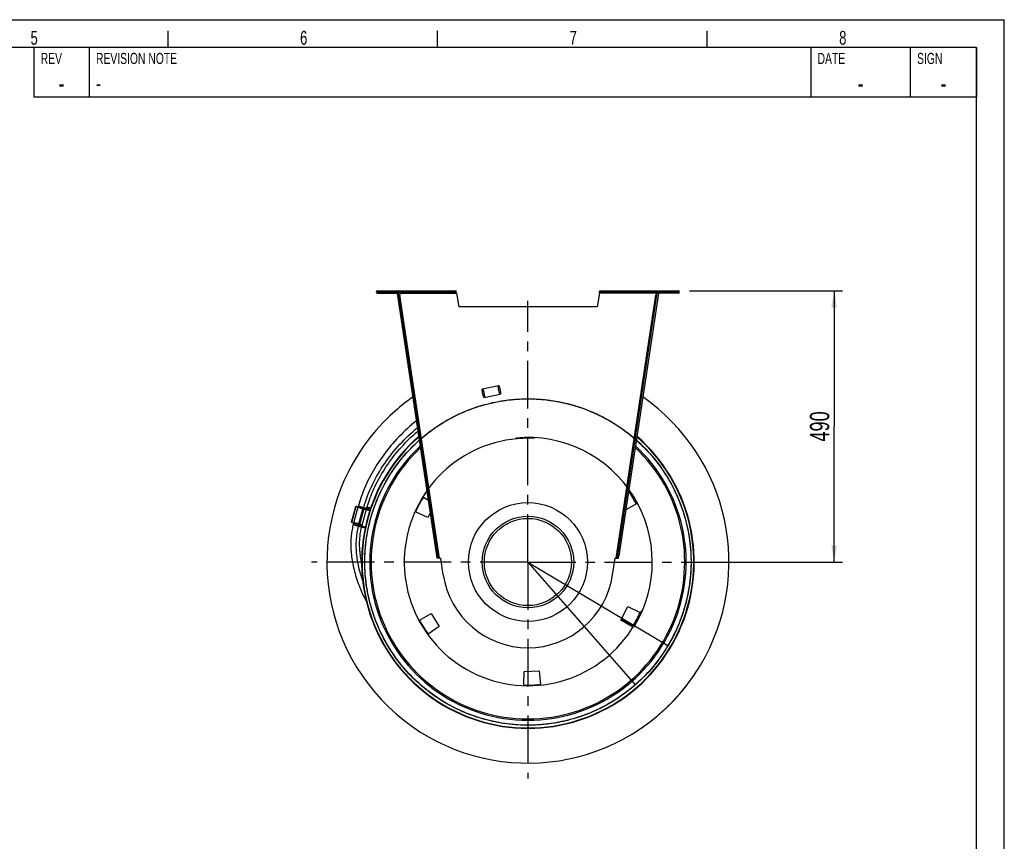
# Model space of a CAD drawing. Extents: x 0 to 420, y 0 to 398.
# Tile 18 of 18: x 242 to 420, y 148 to 297. Entities that reach past the tile are written whole.
import ezdxf

# ---------------------------------------------------------------- set-up
doc = ezdxf.new("R2010")
doc.units = 0
doc.header["$LTSCALE"] = 23.1
doc.linetypes.add('CENTER', pattern=[0.6, 0.375, -0.075, 0.075, -0.075])
doc.layers.get('0').update_dxf_attribs({"linetype": 'CONTINUOUS'})
for name, color, linetype in [('110528_DXF_CONTINUOUS_LINE', 7, 'CONTINUOUS'), ('110534_DXF_CONTINUOUS_LINE', 7, 'CONTINUOUS'), ('110534_DXF_DIMENSION', 7, 'CONTINUOUS'), ('110651_DXF_CONTINUOUS_LINE', 7, 'CONTINUOUS'), ('110660_DXF_CONTINUOUS_LINE', 7, 'CONTINUOUS'), ('112850_DXF_CONTINUOUS_LINE', 7, 'CONTINUOUS'), ('AG_HOSE_125_DXF_CONTINUOUS', 7, 'CONTINUOUS'), ('ASE_65_125-75_DXF_AXIS', 7, 'CONTINUOUS'), ('ASE_65_125-75_DXF_FORMAT', 7, 'CONTINUOUS'), ('GUIDE_125_DXF_CONTINUOUS_L', 7, 'CONTINUOUS')]:
    doc.layers.add(name, color=color, linetype=linetype)
doc.styles.get("Standard").update_dxf_attribs({"font": 'txt', "width": 0.7})
doc.styles.add('TEXTSTYLE_2', font='txt', dxfattribs={"width": 0.7})
doc.dimstyles.new('DIMSTYLE_2', dxfattribs={"dimtxt": 3.5, "dimasz": 3, "dimexe": 1.5, "dimexo": 1, "dimgap": 0.875, "dimtad": 1, "dimdec": 3, "dimlfac": 10, "dimtxsty": 'STANDARD', "dimblk": '_ARROW_FILLED', "dimblk1": '_ARROW_FILLED', "dimblk2": '_ARROW_FILLED', "dimcen": 0.09, "dimazin": 3, "dimtp": 0.8, "dimtm": 0.8, "dimtfac": 1, "dimtdec": 3, "dimtofl": 0, "dimtmove": 0, "dimatfit": 3, "dimtolj": 1})

# ---------------------------------------------------------------- blocks, each defined once
blk = doc.blocks.new('_ARROW_FILLED')
at = {"color": 0, "linetype": 'BYBLOCK'}
blk.add_solid([(0, 0), (-1, 0.167), (-1, -0.167)], dxfattribs=at)
blk = doc.blocks.new('*D8')
at = {"layer": '110534_DXF_DIMENSION', "color": 2, "linetype": 'CONTINUOUS'}
for p, q in [((363.08, 247.98), (390.72, 247.98)), ((389.22, 247.98), (389.22, 223.48)), ((389.22, 198.98), (389.22, 223.48)), ((369.26, 198.98), (390.72, 198.98))]:
    blk.add_line(p, q, dxfattribs=at)
at = {"layer": '110534_DXF_DIMENSION', "color": 2, "linetype": 'CONTINUOUS', "xscale": 3, "yscale": 3, "zscale": 3}
for p, rotation in [((389.22, 247.98), 90), ((389.22, 198.98), 270)]:
    blk.add_blockref('_ARROW_FILLED', p, dxfattribs=dict(at, rotation=rotation))
at = {"layer": '110534_DXF_DIMENSION', "color": 2, "linetype": 'CONTINUOUS', "insert": (384.84, 223.48), "char_height": 3.5, "width": 12.375, "attachment_point": 2, "rotation": 90}
blk.add_mtext('490', dxfattribs=at)

msp = doc.modelspace()

# ---------------------------------------------------------------- linework, layer by layer
at = {"layer": '110528_DXF_CONTINUOUS_LINE', "color": 9, "linetype": 'CONTINUOUS'}
for p, q in [((307.35174, 213.06345), (307.28552, 213.09866)), ((360.3286, 184.89516), (360.39482, 184.85995))]:
    msp.add_line(p, q, dxfattribs=at)
at = {"layer": '110528_DXF_CONTINUOUS_LINE', "color": 3, "linetype": 'CONTINUOUS'}
for p, q in [((314.94349, 210.72571), (315.87501, 210.16599)), ((353.46119, 209.47111), (351.54048, 208.40645)), ((315.74894, 207.04452), (313.53507, 208.07686)), ((316.21337, 207.918), (315.74894, 207.04452)), ((350.64302, 188.49101), (351.9314, 190.91409)), ((351.9314, 190.91409), (354.14527, 189.88175)), ((314.21915, 188.4875), (316.35561, 189.67176)), ((316.35561, 189.67176), (317.80987, 187.34445)), ((317.80987, 187.34445), (315.80891, 185.94336)), ((352.73685, 187.23291), (350.64302, 188.49101)), ((333.11583, 176.7411), (333.15846, 179.18346)), ((333.15846, 179.18346), (335.9011, 179.27923)), ((335.9011, 179.27923), (336.114, 176.8458))]:
    msp.add_line(p, q, dxfattribs=at)
at = {"layer": '110528_DXF_CONTINUOUS_LINE', "color": 7, "linetype": 'CONTINUOUS'}
msp.add_arc((333.84017, 198.97931), 30.075, 130.9272981, 49.0727812, dxfattribs=at)
at = {"layer": '110528_DXF_CONTINUOUS_LINE', "color": 3, "linetype": 'CONTINUOUS'}
for radius, start, end in [(30, 131.0180095, 48.9821354), (22.25, 148.1344313, 155.8655687), (22.25, 28.1344313, 35.0874507), (22.25, 328.1344313, 335.8655687), (22.25, 208.1344313, 215.8655687), (22.25, 268.1344313, 275.8655687)]:
    msp.add_arc((333.84017, 198.97931), radius, start, end, dxfattribs=at)
at = {"layer": '110528_DXF_CONTINUOUS_LINE', "color": 9, "linetype": 'CONTINUOUS'}
for radius, start, end in [(28.61603, 132.7976441, 47.2018923), (28.36603, 133.1423861, 46.8573921)]:
    msp.add_arc((333.84017, 198.97931), radius, start, end, dxfattribs=at)
at = {"layer": '110534_DXF_CONTINUOUS_LINE', "color": 3, "linetype": 'CONTINUOUS'}
for p, q in [((306.61351, 247.97931), (320.82882, 247.97931)), ((306.61351, 247.57931), (310.46351, 247.57931)), ((317.44831, 199.71343), (310.25039, 247.53432)), ((346.85152, 247.97931), (361.06682, 247.97931)), ((357.42995, 247.53432), (350.29237, 200.11433)), ((361.06682, 247.57931), (357.21682, 247.57931)), ((350.23202, 199.71343), (350.29237, 200.11433))]:
    msp.add_line(p, q, dxfattribs=at)
at = {"layer": '110534_DXF_CONTINUOUS_LINE', "color": 9, "linetype": 'CONTINUOUS'}
for p, q in [((306.61351, 247.57931), (306.61351, 247.97931)), ((310.64812, 247.57931), (320.90185, 247.57931)), ((357.03221, 247.57931), (346.77849, 247.57931)), ((361.06682, 247.57931), (361.06682, 247.97931)), ((317.86144, 199.65618), (310.70547, 247.19831)), ((349.8189, 199.65618), (356.97487, 247.19831)), ((316.53905, 205.7543), (316.73682, 205.78407)), ((351.14129, 205.7543), (350.94351, 205.78407)), ((316.92174, 203.21179), (317.11952, 203.24156)), ((350.75859, 203.21179), (350.56082, 203.24156)), ((317.38797, 200.11433), (317.58574, 200.1441)), ((317.38813, 200.11325), (317.5859, 200.14302)), ((350.29221, 200.11325), (350.09443, 200.14302)), ((350.29237, 200.11433), (350.0946, 200.1441))]:
    msp.add_line(p, q, dxfattribs=at)
at = {"layer": '110534_DXF_CONTINUOUS_LINE', "color": 7, "linetype": 'CONTINUOUS'}
for p, q in [((306.61351, 247.77931), (320.82882, 247.77931)), ((310.25039, 247.53432), (310.44816, 247.56409)), ((317.64608, 199.7432), (310.44816, 247.56409)), ((310.46351, 247.57931), (310.46351, 247.77931)), ((310.64812, 247.57931), (310.70547, 247.19831)), ((317.63486, 247.97931), (317.63486, 247.77931)), ((320.63486, 247.97931), (320.63486, 247.77931)), ((320.82882, 247.97931), (320.82882, 247.77931)), ((320.90185, 247.57931), (321.34017, 245.09347)), ((346.77849, 247.57931), (346.34017, 245.09347)), ((346.85152, 247.97931), (346.85152, 247.77931)), ((346.85152, 247.77931), (361.06682, 247.77931)), ((347.04548, 247.97931), (347.04548, 247.77931)), ((350.04548, 247.97931), (350.04548, 247.77931)), ((350.0946, 200.1441), (357.23218, 247.56409)), ((357.03221, 247.57931), (356.97487, 247.19831)), ((357.21682, 247.57931), (357.21682, 247.77931)), ((357.42995, 247.53432), (357.23218, 247.56409)), ((310.5077, 247.16854), (310.70547, 247.19831)), ((357.17264, 247.16854), (356.97487, 247.19831)), ((346.34017, 245.09347), (321.34017, 245.09347)), ((317.44831, 199.71343), (317.64608, 199.7432)), ((318.51282, 196.67226), (318.0612, 199.6727)), ((349.16751, 196.67226), (349.61914, 199.6727)), ((350.03425, 199.7432), (350.0946, 200.1441)), ((350.23202, 199.71343), (350.03425, 199.7432))]:
    msp.add_line(p, q, dxfattribs=at)
at = {"layer": '110534_DXF_CONTINUOUS_LINE', "color": 3, "linetype": 'CONTINUOUS'}
for centre, start, end in [((306.61351, 247.77931), 90, 270), ((361.06682, 247.77931), 270, 90)]:
    msp.add_arc(centre, 0.2, start, end, dxfattribs=at)
at = {"layer": '110534_DXF_CONTINUOUS_LINE', "color": 7, "linetype": 'CONTINUOUS'}
for centre, radius, start, end in [((317.83794, 201.156), 1.5, 270.8975556, 278.5598113), ((349.8424, 201.156), 1.5, 261.4401887, 269.1024444), ((333.84017, 198.97931), 15.5, 188.5598113, 351.4401887)]:
    msp.add_arc(centre, radius, start, end, dxfattribs=at)
for points, knots in [([(310.58792, 247.77931), (310.59505, 247.77931), (310.6088, 247.75457), (310.61984, 247.71549), (310.63443, 247.65169), (310.64323, 247.60484), (310.64812, 247.57931)], [0, 0, 0, 0, 0.10102656, 0.317593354, 0.631910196, 1, 1, 1, 1]), ([(320.90185, 247.57931), (320.89591, 247.60485), (320.8852, 247.65199), (320.86748, 247.71529), (320.85383, 247.7563), (320.83674, 247.77931), (320.82882, 247.77931)], [0, 0, 0, 0, 0.362762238, 0.67352206, 0.890403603, 1, 1, 1, 1]), ([(346.77849, 247.57931), (346.78443, 247.60485), (346.79514, 247.65199), (346.81286, 247.71529), (346.82651, 247.7563), (346.84359, 247.77931), (346.85152, 247.77931)], [0, 0, 0, 0, 0.362762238, 0.67352206, 0.890403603, 1, 1, 1, 1]), ([(357.09242, 247.77931), (357.08529, 247.77931), (357.07154, 247.75457), (357.0605, 247.71549), (357.04591, 247.65169), (357.03711, 247.60484), (357.03221, 247.57931)], [0, 0, 0, 0, 0.10102656, 0.317593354, 0.631910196, 1, 1, 1, 1]), ([(317.86144, 199.65618), (317.83408, 199.65689), (317.78321, 199.66044), (317.71623, 199.67456), (317.66492, 199.69926), (317.64818, 199.7293), (317.64608, 199.7432)], [0, 0, 0, 0, 0.331658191, 0.615530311, 0.82972973, 1, 1, 1, 1]), ([(349.8189, 199.65618), (349.84626, 199.65689), (349.89712, 199.66044), (349.96411, 199.67456), (350.01541, 199.69926), (350.03216, 199.7293), (350.03425, 199.7432)], [0, 0, 0, 0, 0.331658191, 0.615530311, 0.82972973, 1, 1, 1, 1])]:
    msp.add_open_spline(points, degree=3, knots=knots, dxfattribs=at)
at = {"layer": '110534_DXF_CONTINUOUS_LINE', "color": 3, "linetype": 'CONTINUOUS'}
for points, knots in [([(320.90185, 247.57931), (320.89592, 247.63035), (320.88499, 247.7247), (320.87006, 247.83592), (320.85762, 247.9077), (320.84844, 247.94511), (320.84155, 247.9674), (320.8328, 247.97931), (320.82882, 247.97931)], [0, 0, 0, 0, 0.37570868, 0.695091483, 0.818353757, 0.911146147, 0.970916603, 1, 1, 1, 1]), ([(346.77849, 247.57931), (346.78442, 247.63035), (346.79535, 247.7247), (346.81027, 247.83592), (346.82272, 247.9077), (346.8319, 247.94511), (346.83879, 247.9674), (346.84754, 247.97931), (346.85152, 247.97931)], [0, 0, 0, 0, 0.37570868, 0.695091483, 0.818353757, 0.911146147, 0.970916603, 1, 1, 1, 1]), ([(317.86144, 199.65618), (317.80955, 199.65301), (317.71346, 199.64932), (317.59989, 199.65228), (317.52564, 199.66309), (317.48659, 199.67428), (317.45886, 199.68955), (317.44945, 199.70588), (317.44831, 199.71343)], [0, 0, 0, 0, 0.360165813, 0.666149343, 0.785569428, 0.878759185, 0.94710206, 1, 1, 1, 1]), ([(349.8189, 199.65618), (349.87079, 199.65301), (349.96688, 199.64932), (350.08045, 199.65228), (350.15469, 199.66309), (350.19374, 199.67428), (350.22148, 199.68955), (350.23089, 199.70588), (350.23202, 199.71343)], [0, 0, 0, 0, 0.360165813, 0.666149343, 0.785569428, 0.878759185, 0.94710206, 1, 1, 1, 1])]:
    msp.add_open_spline(points, degree=3, knots=knots, dxfattribs=at)
at = {"layer": '110651_DXF_CONTINUOUS_LINE', "color": 7, "linetype": 'CONTINUOUS'}
msp.add_line((352.79759, 187.33228), (350.70915, 188.61538), dxfattribs=at)
at = {"layer": '110660_DXF_CONTINUOUS_LINE', "color": 9, "linetype": 'CONTINUOUS'}
for p, q in [((325.60918, 230.2891), (328.51459, 230.8926)), ((325.93458, 228.72254), (328.83999, 229.32604)), ((302.00678, 206.13486), (302.79873, 209.00751)), ((302.33059, 206.06259), (303.12254, 208.93523)), ((302.86908, 208.99661), (302.79873, 209.00751)), ((302.87343, 209.0124), (302.80744, 209.03909)), ((302.86908, 208.99661), (302.87343, 209.0124)), ((303.22001, 205.6442), (304.01196, 208.51684)), ((303.35454, 205.60007), (304.14957, 208.48388)), ((303.87304, 205.63735), (304.665, 208.50999)), ((304.08231, 208.50594), (304.01196, 208.51684)), ((305.22326, 208.22738), (304.24636, 208.4967)), ((305.29211, 208.43849), (304.30531, 208.71054)), ((305.3886, 208.72427), (304.77222, 208.8942)), ((304.42754, 205.25275), (303.42801, 205.5283))]:
    msp.add_line(p, q, dxfattribs=at)
at = {"layer": '110660_DXF_CONTINUOUS_LINE', "color": 7, "linetype": 'CONTINUOUS'}
for p, q in [((301.95466, 206.16622), (302.74662, 209.03887)), ((304.01196, 208.51684), (302.79873, 209.00751)), ((302.80744, 209.03909), (303.1371, 208.98802)), ((304.23316, 208.44882), (304.14649, 208.47272)), ((304.23316, 208.44882), (304.324, 208.77834)), ((304.54641, 208.74019), (305.3218, 208.52643)), ((304.74685, 208.80508), (305.35891, 208.63634)), ((305.38903, 208.72555), (304.77259, 208.8955)), ((303.22001, 205.6442), (302.00678, 206.13486)), ((303.44121, 205.57618), (303.35454, 205.60007)), ((304.39139, 205.07928), (303.38101, 205.35783)), ((303.38102, 205.35785), (303.44121, 205.57618))]:
    msp.add_line(p, q, dxfattribs=at)
at = {"layer": '110660_DXF_CONTINUOUS_LINE', "color": 3, "linetype": 'CONTINUOUS'}
for p, q in [((304.08231, 208.50594), (302.86908, 208.99661)), ((302.87343, 209.0124), (303.13274, 208.97223)), ((304.23624, 208.45999), (304.14957, 208.48388)), ((304.71999, 208.70945), (305.32708, 208.54208))]:
    msp.add_line(p, q, dxfattribs=at)
at = {"layer": '110660_DXF_CONTINUOUS_LINE', "color": 9, "linetype": 'CONTINUOUS'}
for points, knots in [([(325.65677, 229.48191), (325.6468, 229.52988), (325.62846, 229.62454), (325.60554, 229.76321), (325.58815, 229.89313), (325.57673, 230.00996), (325.57191, 230.10923), (325.57272, 230.18959), (325.58114, 230.24393), (325.59193, 230.2849), (325.62668, 230.29212), (325.65289, 230.25884), (325.68226, 230.21235), (325.715, 230.13895), (325.75012, 230.04597), (325.78617, 229.93426), (325.82196, 229.80816), (325.85616, 229.67183), (325.87703, 229.5777), (325.887, 229.52973)], [0, 0, 0, 0, 0.089277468, 0.17567333, 0.256055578, 0.328171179, 0.389237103, 0.437858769, 0.472417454, 0.49342805, 0.50657195, 0.527582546, 0.562141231, 0.610762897, 0.671828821, 0.743944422, 0.82432667, 0.910722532, 1, 1, 1, 1]), ([(328.56217, 230.08541), (328.55221, 230.13338), (328.53387, 230.22803), (328.51095, 230.36671), (328.49356, 230.49662), (328.48214, 230.61345), (328.47732, 230.71272), (328.47813, 230.79309), (328.48655, 230.84743), (328.49734, 230.8884), (328.53209, 230.89562), (328.5583, 230.86233), (328.58767, 230.81584), (328.62041, 230.74244), (328.65553, 230.64947), (328.69158, 230.53776), (328.72736, 230.41166), (328.76157, 230.27533), (328.78244, 230.1812), (328.79241, 230.13323)], [0, 0, 0, 0, 0.089277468, 0.17567333, 0.256055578, 0.328171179, 0.389237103, 0.437858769, 0.472417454, 0.49342805, 0.50657195, 0.527582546, 0.562141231, 0.610762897, 0.671828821, 0.743944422, 0.82432667, 0.910722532, 1, 1, 1, 1]), ([(328.79241, 230.13323), (328.80237, 230.08526), (328.82071, 229.9906), (328.84363, 229.85193), (328.86102, 229.72201), (328.87244, 229.60518), (328.87726, 229.50591), (328.87646, 229.42555), (328.86803, 229.3712), (328.85724, 229.33023), (328.82249, 229.32302), (328.79628, 229.3563), (328.76691, 229.40279), (328.73417, 229.47619), (328.69905, 229.56916), (328.663, 229.68088), (328.62722, 229.80697), (328.59301, 229.9433), (328.57214, 230.03743), (328.56217, 230.08541)], [0, 0, 0, 0, 0.089277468, 0.17567333, 0.256055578, 0.328171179, 0.389237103, 0.437858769, 0.472417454, 0.49342805, 0.50657195, 0.527582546, 0.562141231, 0.610762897, 0.671828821, 0.743944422, 0.82432667, 0.910722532, 1, 1, 1, 1]), ([(325.887, 229.52973), (325.89696, 229.48176), (325.9153, 229.3871), (325.93822, 229.24843), (325.95561, 229.11851), (325.96703, 229.00168), (325.97185, 228.90242), (325.97105, 228.82205), (325.96262, 228.76771), (325.95183, 228.72674), (325.91709, 228.71952), (325.89087, 228.7528), (325.8615, 228.7993), (325.82876, 228.87269), (325.79364, 228.96567), (325.75759, 229.07738), (325.72181, 229.20348), (325.6876, 229.33981), (325.66673, 229.43394), (325.65677, 229.48191)], [0, 0, 0, 0, 0.089277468, 0.17567333, 0.256055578, 0.328171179, 0.389237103, 0.437858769, 0.472417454, 0.49342805, 0.50657195, 0.527582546, 0.562141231, 0.610762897, 0.671828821, 0.743944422, 0.82432667, 0.910722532, 1, 1, 1, 1]), ([(303.86914, 208.63328), (303.82191, 208.6463), (303.72926, 208.6729), (303.5951, 208.71459), (303.47109, 208.75648), (303.36116, 208.79699), (303.27013, 208.83493), (303.19745, 208.86836), (303.15383, 208.8972), (303.11938, 208.91934), (303.12797, 208.95049), (303.1689, 208.95185), (303.22113, 208.95426), (303.30068, 208.94573), (303.39829, 208.93166), (303.51345, 208.91012), (303.6414, 208.88254), (303.77797, 208.84959), (303.87117, 208.82496), (303.9184, 208.81194)], [0, 0, 0, 0, 0.090153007, 0.177370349, 0.258461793, 0.331119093, 0.392489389, 0.441090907, 0.475147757, 0.494769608, 0.505230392, 0.524852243, 0.558909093, 0.607510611, 0.668880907, 0.741538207, 0.822629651, 0.909846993, 1, 1, 1, 1]), ([(303.9184, 208.81194), (303.96563, 208.79892), (304.05828, 208.77232), (304.19244, 208.73062), (304.31645, 208.68874), (304.42638, 208.64823), (304.51741, 208.61029), (304.59009, 208.57685), (304.63371, 208.54802), (304.66816, 208.52588), (304.65957, 208.49473), (304.61864, 208.49336), (304.56641, 208.49096), (304.48686, 208.49949), (304.38925, 208.51355), (304.27409, 208.5351), (304.14614, 208.56268), (304.00957, 208.59562), (303.91637, 208.62026), (303.86914, 208.63328)], [0, 0, 0, 0, 0.090153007, 0.177370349, 0.258461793, 0.331119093, 0.392489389, 0.441090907, 0.475147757, 0.494769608, 0.505230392, 0.524852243, 0.558909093, 0.607510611, 0.668880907, 0.741538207, 0.822629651, 0.909846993, 1, 1, 1, 1]), ([(303.07719, 205.76064), (303.02996, 205.77366), (302.93731, 205.80026), (302.80314, 205.84195), (302.67913, 205.88384), (302.5692, 205.92435), (302.47817, 205.96229), (302.40549, 205.99572), (302.36188, 206.02455), (302.32743, 206.0467), (302.33602, 206.07785), (302.37694, 206.07921), (302.42917, 206.08162), (302.50872, 206.07309), (302.60633, 206.05902), (302.72149, 206.03748), (302.84944, 206.0099), (302.98602, 205.97695), (303.07921, 205.95232), (303.12644, 205.9393)], [0, 0, 0, 0, 0.090153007, 0.177370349, 0.258461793, 0.331119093, 0.392489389, 0.441090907, 0.475147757, 0.494769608, 0.505230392, 0.524852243, 0.558909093, 0.607510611, 0.668880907, 0.741538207, 0.822629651, 0.909846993, 1, 1, 1, 1]), ([(303.12644, 205.9393), (303.17367, 205.92627), (303.26632, 205.89967), (303.40049, 205.85798), (303.5245, 205.8161), (303.63443, 205.77559), (303.72546, 205.73765), (303.79814, 205.70421), (303.84175, 205.67538), (303.8762, 205.65324), (303.86761, 205.62209), (303.82669, 205.62072), (303.77446, 205.61831), (303.69491, 205.62685), (303.5973, 205.64091), (303.48214, 205.66246), (303.35419, 205.69004), (303.21761, 205.72298), (303.12442, 205.74762), (303.07719, 205.76064)], [0, 0, 0, 0, 0.090153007, 0.177370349, 0.258461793, 0.331119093, 0.392489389, 0.441090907, 0.475147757, 0.494769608, 0.505230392, 0.524852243, 0.558909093, 0.607510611, 0.668880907, 0.741538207, 0.822629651, 0.909846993, 1, 1, 1, 1])]:
    msp.add_open_spline(points, degree=3, knots=knots, dxfattribs=at)
at = {"layer": '110660_DXF_CONTINUOUS_LINE', "color": 7, "linetype": 'CONTINUOUS'}
for points, knots in [([(302.74662, 209.03887), (302.74609, 209.03696), (302.75067, 209.03121), (302.76736, 209.02097), (302.78514, 209.01301), (302.79873, 209.00751)], [0, 0, 0, 0, 0.095531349, 0.291588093, 1, 1, 1, 1]), ([(302.80744, 209.03909), (302.79295, 209.04133), (302.7736, 209.04361), (302.75402, 209.04337), (302.74714, 209.04077), (302.74662, 209.03887)], [0, 0, 0, 0, 0.708411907, 0.904468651, 1, 1, 1, 1]), ([(304.01196, 208.51684), (304.02137, 208.51304), (304.06556, 208.49639), (304.11076, 208.48257), (304.14649, 208.47272)], [0, 0, 0, 0, 0.214912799, 1, 1, 1, 1]), ([(304.324, 208.77834), (304.34451, 208.77413), (304.41831, 208.75955), (304.49255, 208.74698), (304.54641, 208.74019)], [0, 0, 0, 0, 0.27828281, 1, 1, 1, 1]), ([(301.95466, 206.16622), (301.95414, 206.16432), (301.95872, 206.15857), (301.97541, 206.14833), (301.99318, 206.14036), (302.00678, 206.13486)], [0, 0, 0, 0, 0.095531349, 0.291588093, 1, 1, 1, 1]), ([(303.22001, 205.6442), (303.22941, 205.6404), (303.2736, 205.62375), (303.31881, 205.60992), (303.35454, 205.60007)], [0, 0, 0, 0, 0.214912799, 1, 1, 1, 1])]:
    msp.add_open_spline(points, degree=3, knots=knots, dxfattribs=at)
at = {"layer": '110660_DXF_CONTINUOUS_LINE', "color": 3, "linetype": 'CONTINUOUS'}
for points, knots in [([(302.84302, 209.01229), (302.84276, 209.01134), (302.84505, 209.00846), (302.85339, 209.00334), (302.86228, 208.99936), (302.86908, 208.99661)], [0, 0, 0, 0, 0.095503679, 0.291629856, 1, 1, 1, 1]), ([(302.87343, 209.0124), (302.86619, 209.01352), (302.85651, 209.01466), (302.84672, 209.01454), (302.84328, 209.01324), (302.84302, 209.01229)], [0, 0, 0, 0, 0.708370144, 0.904496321, 1, 1, 1, 1]), ([(304.08231, 208.50594), (304.08701, 208.50404), (304.1091, 208.49572), (304.13171, 208.48881), (304.14957, 208.48388)], [0, 0, 0, 0, 0.214912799, 1, 1, 1, 1])]:
    msp.add_open_spline(points, degree=3, knots=knots, dxfattribs=at)
at = {"layer": '112850_DXF_CONTINUOUS_LINE', "color": 7, "linetype": 'CONTINUOUS'}
for radius in [10.75, 7.875]:
    msp.add_circle((333.84017, 198.97931), radius, dxfattribs=at)
at = {"layer": '112850_DXF_CONTINUOUS_LINE', "color": 9, "linetype": 'CONTINUOUS'}
msp.add_circle((333.84017, 198.97931), 8.275, dxfattribs=at)
at = {"layer": 'AG_HOSE_125_DXF_CONTINUOUS', "color": 7, "linetype": 'CONTINUOUS'}
for p, q in [((310.21629, 226.606), (310.288, 226.66716)), ((310.21665, 226.60558), (310.288, 226.66716)), ((357.26457, 171.18439), (357.19468, 171.12524)), ((357.26511, 171.18374), (357.19503, 171.12482)), ((357.51835, 171.40025), (357.44964, 171.34102)), ((357.5189, 171.39961), (357.44999, 171.3406)), ((357.77088, 171.61795), (357.64074, 171.50577)), ((357.77088, 171.61795), (357.64128, 171.50515))]:
    msp.add_line(p, q, dxfattribs=at)
at = {"layer": 'AG_HOSE_125_DXF_CONTINUOUS', "color": 9, "linetype": 'CONTINUOUS'}
for q in [(359.1725, 183.86232), (353.26124, 176.77408)]:
    msp.add_line((333.84017, 198.97931), q, dxfattribs=at)
at = {"layer": 'AG_HOSE_125_DXF_CONTINUOUS', "color": 7, "linetype": 'CONTINUOUS'}
for centre, radius, start, end in [((333.83475, 198.98514), 36.34203, 124.8485552, 129.8592306), ((333.85227, 198.96372), 36.3697, 124.8519958, 129.7130236), ((333.84024, 198.97931), 36.34992, 329.1736801, 55.149633), ((333.84018, 198.97931), 36.34998, 130.385566, 310.1227796), ((333.83354, 198.98639), 36.3403, 130.5334165, 130.9103794), ((333.83643, 198.98299), 36.34476, 130.1197179, 130.3848216), ((333.83023, 198.99296), 36.33313, 129.8616722, 130.3875663), ((333.84097, 198.9776), 36.35181, 129.8591465, 130.1197181), ((333.84062, 198.97889), 36.34939, 310.6478494, 329.1644871), ((333.83986, 198.97957), 36.35036, 311.1735938, 329.1646988), ((333.85196, 198.96678), 36.3328, 310.1213094, 310.6467209), ((333.8992, 198.91229), 36.26069, 310.2373045, 310.5028296), ((333.9133, 198.89582), 36.23901, 310.6462171, 310.9017189)]:
    msp.add_arc(centre, radius, start, end, dxfattribs=at)
at = {"layer": 'AG_HOSE_125_DXF_CONTINUOUS', "color": 9, "linetype": 'CONTINUOUS'}
for radius, start, end in [(22.365, 86.8744097, 337.1254097), (22.5, 328.4343539, 95.5656461)]:
    msp.add_arc((333.84017, 198.97931), radius, start, end, dxfattribs=at)
msp.add_open_spline([(353.26124, 176.77408), (352.42271, 176.04069), (350.66054, 174.66813), (347.76537, 172.89806), (344.55596, 171.41469), (341.14495, 170.32136), (337.53271, 169.63647), (333.86178, 169.39903), (329.99005, 169.64368), (326.27724, 170.38147), (322.69322, 171.58621), (319.37609, 173.17651), (316.11996, 175.28552), (313.17044, 177.80944), (310.51368, 180.77833), (308.27269, 184.0755), (306.41151, 187.84517), (305.1724, 191.65483), (304.47299, 195.48576), (304.26041, 199.15829), (304.53134, 203.02829), (305.31372, 206.83062), (306.62717, 210.59195), (308.42903, 214.14815), (310.82819, 217.60051), (313.62916, 220.59834), (316.81368, 223.17638), (320.21753, 225.2518), (324.07462, 226.92449), (328.13505, 228.02668), (332.42097, 228.5476), (336.74057, 228.44755), (341.22871, 227.6632), (345.24639, 226.29064), (348.82885, 224.4739), (351.88141, 222.42089), (354.79855, 219.86346), (357.35236, 216.93977), (359.55217, 213.61809), (361.29312, 210.03168), (362.58998, 206.03256), (363.28183, 201.98859), (363.40739, 197.89326), (363.00005, 193.92745), (361.99784, 189.84448), (360.41838, 185.94484), (358.23969, 182.2174), (355.54625, 178.83891), (352.20597, 175.74027), (348.60189, 173.31818), (344.79608, 171.49537), (341.00391, 170.26518), (336.8642, 169.53182), (332.65889, 169.40055), (328.36892, 169.88698), (324.1901, 170.98527), (320.0058, 172.78837), (316.24523, 175.16199), (312.88791, 178.06759), (310.06062, 181.33494), (307.6271, 185.18695), (305.82061, 189.37425), (304.65766, 193.90645), (304.21314, 198.56853), (304.54508, 203.49539), (305.60077, 207.87575), (307.15294, 211.72395), (308.93632, 214.94154), (311.23388, 218.06745), (313.92753, 220.86282), (317.0481, 223.33967), (320.47181, 225.38209), (324.34483, 227.01747), (328.31448, 228.05394), (332.38392, 228.53061), (336.37005, 228.46523), (340.52399, 227.81723), (344.54482, 226.57838), (348.44554, 224.72773), (352.04279, 222.33427), (355.41675, 219.27233), (358.13929, 215.88949), (360.2821, 212.25422), (361.8333, 208.58166), (362.91933, 204.52019), (363.41114, 200.34167), (363.29479, 196.02578), (362.5593, 191.7681), (361.12207, 187.44445), (359.08005, 183.494), (356.4734, 179.89963), (353.46083, 176.80228), (349.83195, 174.04706), (345.81519, 171.88777), (341.39956, 170.34003), (336.79287, 169.49692), (331.85564, 169.40469), (327.30519, 170.09491), (323.15012, 171.39089), (319.53513, 173.07204), (316.00399, 175.35369), (312.83474, 178.12096), (310.0241, 181.39827), (307.71147, 185.048), (305.87474, 189.21765), (304.73682, 193.51661), (304.25644, 197.9306), (304.41055, 202.24863), (305.25116, 206.72673), (306.77928, 211.02345), (309.01357, 215.13456), (311.86241, 218.8516), (315.46035, 222.23394), (319.38399, 224.83453), (323.54393, 226.73328), (327.69152, 227.94455), (332.20682, 228.5544), (336.76609, 228.45458), (341.37118, 227.62605), (345.79538, 226.09026), (350.1374, 223.73804), (353.92889, 220.76094), (357.18142, 217.21489), (359.77208, 213.31345), (361.80283, 208.81203), (363.0481, 204.02806), (363.48113, 198.9752), (363.05756, 193.91717), (361.92402, 189.6491), (360.53603, 186.3221), (359.65242, 184.66656), (359.1725, 183.86232)], degree=3, knots=[0, 0, 0, 0, 0.006117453, 0.012234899, 0.018596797, 0.02548816, 0.031850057, 0.03874142, 0.045632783, 0.053097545, 0.059459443, 0.066350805, 0.073242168, 0.08070693, 0.087598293, 0.095063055, 0.102527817, 0.110613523, 0.11697542, 0.123866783, 0.130758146, 0.138222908, 0.145114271, 0.152579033, 0.160043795, 0.1681295, 0.175020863, 0.182485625, 0.189950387, 0.198036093, 0.205500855, 0.21358656, 0.221672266, 0.230430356, 0.236792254, 0.243683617, 0.25057498, 0.258039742, 0.264931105, 0.272395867, 0.279860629, 0.287946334, 0.294837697, 0.302302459, 0.309767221, 0.317852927, 0.325317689, 0.333403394, 0.3414891, 0.35024719, 0.357138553, 0.364603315, 0.372068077, 0.380153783, 0.387618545, 0.39570425, 0.403789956, 0.412548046, 0.420012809, 0.428098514, 0.43618422, 0.44494231, 0.453028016, 0.461786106, 0.470544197, 0.480030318, 0.486392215, 0.493283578, 0.500174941, 0.507639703, 0.514531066, 0.521995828, 0.52946059, 0.537546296, 0.544437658, 0.55190242, 0.559367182, 0.567452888, 0.57491765, 0.583003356, 0.591089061, 0.599847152, 0.606738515, 0.614203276, 0.621668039, 0.629753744, 0.637218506, 0.645304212, 0.653389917, 0.662148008, 0.66961277, 0.677698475, 0.685784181, 0.694542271, 0.702627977, 0.711386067, 0.720144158, 0.729630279, 0.736521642, 0.743986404, 0.751451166, 0.759536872, 0.767001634, 0.775087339, 0.783173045, 0.791931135, 0.799395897, 0.807481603, 0.815567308, 0.824325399, 0.832411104, 0.841169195, 0.849927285, 0.859413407, 0.866878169, 0.874963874, 0.88304958, 0.89180767, 0.899893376, 0.908651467, 0.917409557, 0.926895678, 0.934981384, 0.943739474, 0.952497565, 0.961983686, 0.970741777, 0.980227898, 0.989714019, 0.994856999, 1, 1, 1, 1], dxfattribs=at)
at = {"layer": 'ASE_65_125-75_DXF_AXIS', "color": 7, "linetype": 'CENTER'}
for q in [(333.84017, 246.21026), (294.71278, 198.97931), (372.96756, 198.97931), (333.84017, 159.85192)]:
    msp.add_line((333.84017, 198.97931), q, dxfattribs=at)
at = {"layer": 'ASE_65_125-75_DXF_FORMAT', "color": 7, "linetype": 'CONTINUOUS'}
for p, q in [((-0.00158, 296.99848), (419.99842, 296.99848)), ((419.99842, -0.00152), (419.99842, 296.99848)), ((268.74842, 291.99848), (268.74842, 294.99848)), ((317.49842, 291.99848), (317.49842, 294.99848)), ((366.24842, 291.99848), (366.24842, 294.99848)), ((414.99842, 291.99848), (24.99842, 291.99848)), ((414.99842, 291.99848), (244.49842, 291.99848)), ((244.49842, 291.99848), (244.49842, 282.99848)), ((254.49842, 291.99848), (254.49842, 282.99848)), ((384.99842, 291.99848), (384.99842, 282.99848)), ((402.99842, 291.99848), (402.99842, 282.99848)), ((414.99842, 291.99848), (414.99842, 282.99848)), ((414.99842, 4.99848), (414.99842, 291.99848)), ((414.99842, 282.99848), (244.49842, 282.99848))]:
    msp.add_line(p, q, dxfattribs=at)
at = {"layer": 'GUIDE_125_DXF_CONTINUOUS_L', "color": 7, "linetype": 'CONTINUOUS'}
for p, q in [((303.18854, 209.17461), (303.11234, 208.89823)), ((304.7156, 208.69355), (304.73099, 208.74938)), ((302.31603, 206.00979), (302.26319, 205.81813))]:
    msp.add_line(p, q, dxfattribs=at)
at = {"layer": 'GUIDE_125_DXF_CONTINUOUS_L', "color": 9, "linetype": 'CONTINUOUS'}
for p, q in [((304.05722, 208.51609), (304.14084, 208.81941)), ((303.2155, 205.46293), (303.26125, 205.62886))]:
    msp.add_line(p, q, dxfattribs=at)
at = {"layer": 'GUIDE_125_DXF_CONTINUOUS_L', "color": 7, "linetype": 'CONTINUOUS'}
for points in [[(313.71241, 224.53366), (313.67167, 224.50148), (313.26006, 224.16539), (312.85258, 223.82157), (312.44942, 223.47011), (312.05075, 223.11114), (311.65741, 222.74534), (311.26954, 222.37285), (310.88733, 221.99382), (310.51158, 221.60906), (310.14242, 221.21871), (309.78001, 220.82297), (309.4251, 220.42269), (309.07781, 220.01808), (308.73825, 219.60933), (308.40709, 219.19737), (308.08446, 218.78249), (307.77037, 218.36484), (307.46522, 217.9451), (307.1691, 217.5236), (306.88197, 217.10045), (306.60401, 216.67612), (306.33522, 216.25081), (306.07559, 215.82472), (305.82528, 215.39834), (305.58426, 214.97186), (305.35251, 214.54546), (305.13018, 214.11966), (304.91719, 213.69461), (304.7135, 213.27052), (304.51925, 212.84798), (304.33433, 212.42714), (304.15866, 212.00819), (303.99234, 211.59176), (303.83522, 211.17801), (303.68718, 210.76709), (303.54824, 210.35964), (303.4183, 209.95598), (303.29712, 209.55606), (303.18854, 209.17461)], [(304.73099, 208.74938), (304.83194, 209.104), (304.94498, 209.47705), (305.06639, 209.85421), (305.19642, 210.23552), (305.33517, 210.62067), (305.48261, 211.00898), (305.63889, 211.40027), (305.80413, 211.79442), (305.97825, 212.19075), (306.16134, 212.58909), (306.3535, 212.98928), (306.55461, 213.3907), (306.76471, 213.79316), (306.98388, 214.19649), (307.21198, 214.60015), (307.44902, 215.00394), (307.69506, 215.40767), (307.94991, 215.81086), (308.21357, 216.21327), (308.48603, 216.61472), (308.76711, 217.01475), (309.05682, 217.4132), (309.35507, 217.80978), (309.66147, 218.20381), (309.97601, 218.59515), (310.29855, 218.9835), (310.62843, 219.36796), (310.96556, 219.74834), (311.3098, 220.12443), (311.66045, 220.4954), (312.01735, 220.86106), (312.38035, 221.22124), (312.74871, 221.57519), (313.12221, 221.92274), (313.50069, 222.26377), (313.88341, 222.59765), (313.99024, 222.68787)], [(302.26319, 205.81813), (302.20197, 205.58678), (302.14202, 205.33946), (302.08676, 205.08833), (302.03626, 204.83348), (301.99057, 204.5749), (301.94971, 204.31252), (301.91375, 204.04636), (301.88274, 203.77649), (301.85672, 203.50286), (301.83576, 203.22554), (301.81991, 202.94456), (301.80922, 202.65986), (301.80373, 202.37154), (301.80352, 202.07962), (301.80862, 201.78395), (301.81911, 201.4846), (301.83505, 201.18164), (301.85651, 200.87493), (301.88358, 200.56455), (301.91635, 200.25057), (301.9549, 199.93284), (301.99933, 199.61148), (302.04972, 199.28654), (302.10618, 198.95792), (302.16882, 198.62571), (302.23772, 198.29002), (302.31301, 197.95071), (302.39478, 197.60793), (302.48313, 197.26178), (302.57823, 196.91211), (302.68014, 196.55921), (302.78901, 196.20311), (302.90517, 195.84325), (303.02868, 195.48003), (303.15974, 195.11343), (303.299, 194.74234), (303.44664, 194.36697), (303.60284, 193.98761), (303.76835, 193.60326), (303.94397, 193.21297), (304.1294, 192.81837), (304.32363, 192.42232), (304.52741, 192.0239), (304.62637, 191.83829)], [(303.76638, 198.79858), (303.71475, 199.05931), (303.66162, 199.35099), (303.61366, 199.63959), (303.5708, 199.92501), (303.53294, 200.2074), (303.50003, 200.48669), (303.47203, 200.76278), (303.44885, 201.03581), (303.43046, 201.30572), (303.41681, 201.57241), (303.40786, 201.83601), (303.40354, 202.09645), (303.40382, 202.35367), (303.40864, 202.60778), (303.41797, 202.85874), (303.43176, 203.10647), (303.44999, 203.35103), (303.47262, 203.59236), (303.49961, 203.83041), (303.53094, 204.06522), (303.56659, 204.29672), (303.60652, 204.52487), (303.65072, 204.74971), (303.69917, 204.97124), (303.75185, 205.18936), (303.76817, 205.25109)]]:
    msp.add_lwpolyline(points, dxfattribs=at)
at = {"layer": 'GUIDE_125_DXF_CONTINUOUS_L', "color": 9, "linetype": 'CONTINUOUS'}
for centre, radius, start, end in [((305.45671, 214.25665), 5.5942, 256.3953676, 258.2244594), ((305.23108, 213.20227), 4.51597, 258.2969445, 258.524716), ((305.20086, 213.05362), 4.36427, 258.5252545, 258.6550478), ((304.77732, 210.5709), 1.84521, 262.4483174, 262.6399236), ((304.76111, 210.44461), 1.71789, 262.6365287, 263.1121658)]:
    msp.add_arc(centre, radius, start, end, dxfattribs=at)
for points, knots in [([(304.14084, 208.81941), (304.5337, 210.24441), (305.59961, 213.01992), (307.84822, 216.85324), (310.61949, 220.31838), (312.76354, 222.35621), (313.89852, 223.29515)], [0, 0, 0, 0, 0.250477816, 0.50057951, 0.750393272, 1, 1, 1, 1]), ([(303.18854, 209.17461), (303.18589, 209.16503), (303.21393, 209.13673), (303.26628, 209.10743), (303.35911, 209.06327), (303.48011, 209.0162), (303.62724, 208.9647), (303.84903, 208.89509), (304.02277, 208.84794), (304.14084, 208.81941)], [0, 0, 0, 0, 0.029032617, 0.092511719, 0.191207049, 0.320781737, 0.474766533, 0.645258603, 1, 1, 1, 1]), ([(304.34234, 208.77462), (304.35987, 208.7711), (304.42378, 208.7587), (304.48801, 208.74789), (304.53482, 208.74169)], [0, 0, 0, 0, 0.274721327, 1, 1, 1, 1]), ([(304.55509, 208.73912), (304.57912, 208.73622), (304.62104, 208.73178), (304.67586, 208.73113), (304.71058, 208.73354), (304.72934, 208.7434), (304.73099, 208.74938)], [0, 0, 0, 0, 0.401572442, 0.701889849, 0.897094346, 1, 1, 1, 1]), ([(302.26319, 205.81813), (302.26055, 205.80855), (302.28859, 205.78025), (302.34093, 205.75095), (302.43376, 205.70679), (302.55477, 205.65972), (302.7019, 205.60822), (302.92369, 205.53861), (303.09743, 205.49146), (303.2155, 205.46293)], [0, 0, 0, 0, 0.02903273, 0.092511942, 0.191207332, 0.320782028, 0.474766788, 0.645258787, 1, 1, 1, 1]), ([(303.94576, 195.69166), (303.6758, 196.47105), (303.21536, 198.06208), (302.66946, 201.3198), (302.77615, 203.86929), (303.2155, 205.46293)], [0, 0, 0, 0, 0.249636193, 0.499686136, 1, 1, 1, 1]), ([(303.2155, 205.46293), (303.23128, 205.45911), (303.29218, 205.44465), (303.35331, 205.43115), (303.39873, 205.42184)], [0, 0, 0, 0, 0.259305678, 1, 1, 1, 1])]:
    msp.add_open_spline(points, degree=3, knots=knots, dxfattribs=at)

# ---------------------------------------------------------------- texts
at = {"layer": 'ASE_65_125-75_DXF_FORMAT', "color": 7, "linetype": 'CONTINUOUS', "char_height": 2.5, "attachment_point": 1}
for s, insert, width in [('5', (243.88927, 294.97512), 2.6785714), ('6', (292.63927, 294.97512), 2.9464286), ('7', (341.38927, 294.97512), 2.9464286), ('8', (390.13927, 294.97512), 2.9464286)]:
    msp.add_mtext(s, dxfattribs=dict(at, insert=insert, width=width))
at = {"layer": 'ASE_65_125-75_DXF_FORMAT', "color": 2, "linetype": 'CONTINUOUS', "style": 'TEXTSTYLE_2'}
for s, insert, char_height, width, attachment_point in [('REV', (245.72342, 290.99848), 2, 4.2, 1), ('REVISION NOTE', (255.72342, 290.99848), 2, 18.2, 1), ('DATE', (386.22342, 290.99848), 2, 5.6, 1), ('SIGN', (404.22342, 290.99848), 2, 5.6, 1), ('-', (249.49842, 287.24848), 3.5, 2.45, 2), ('-', (255.72342, 286.99848), 3, 2.1, 1), ('-', (393.99842, 287.24848), 3.5, 2.45, 2), ('-', (408.99842, 287.24848), 3.5, 2.45, 2)]:
    msp.add_mtext(s, dxfattribs=dict(at, insert=insert, char_height=char_height, width=width, attachment_point=attachment_point))

# ---------------------------------------------------------------- dimensions: what is measured, and where the dimension line sits
at = {"layer": '110534_DXF_DIMENSION', "color": 2, "linetype": 'CONTINUOUS'}
dim = msp.add_linear_dim(base=(389.21759, 247.97931), p1=(368.26265, 198.97931), p2=(362.08425, 247.97931), angle=90, dimstyle='DIMSTYLE_2', dxfattribs=at)
dim.commit()
dim.dimension.update_dxf_attribs({"geometry": '*D8', "text_midpoint": (389.21759, 222.9793), "dimtype": 160})

doc.saveas('drawing.dxf')
